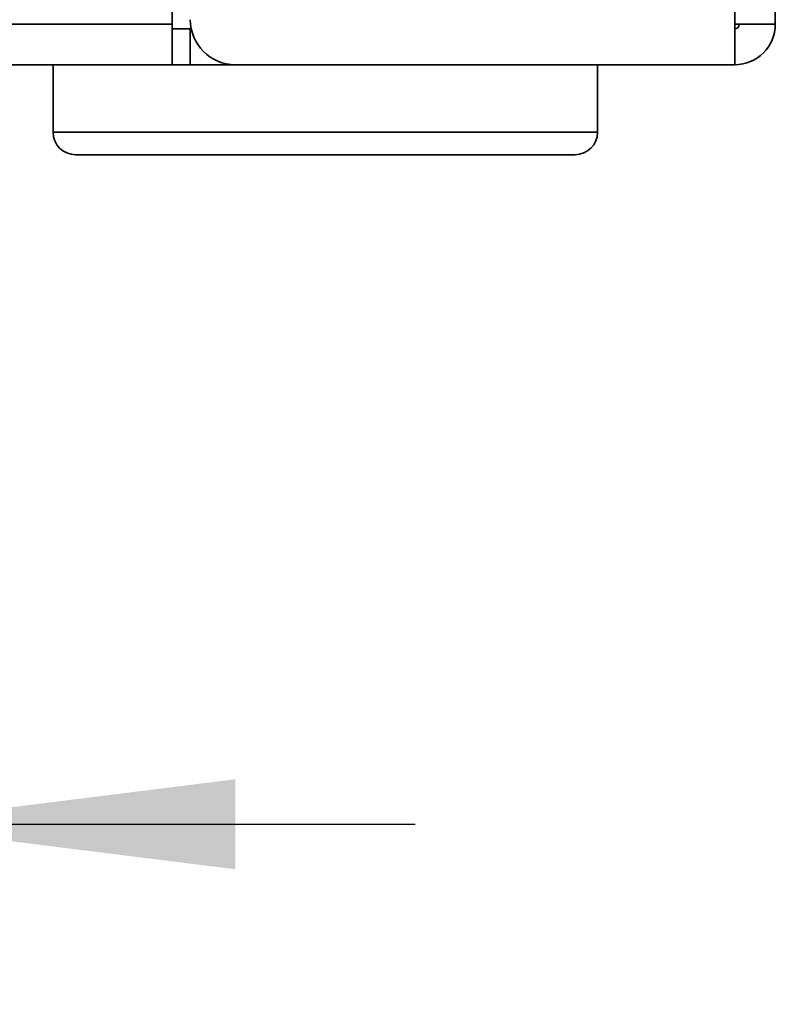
# Model space of a CAD drawing. Header units: millimetres. Extents: x 0 to 420, y 0 to 297.
# Tile 114 of 119: x 332 to 340, y 226 to 237. Entities that reach past the tile are written whole.
import ezdxf

# ---------------------------------------------------------------- set-up
doc = ezdxf.new("R2010")
doc.units = ezdxf.units.MM
doc.layers.add('标注层', color=150, linetype='Continuous')
doc.styles.add('SLDTEXTSTYLE2', font='TXT', dxfattribs={"width": 0.7})
doc.dimstyles.new('SLDDIMSTYLE0', dxfattribs={"dimtxt": 5.457031, "dimasz": 4, "dimexe": 0, "dimexo": 0.0625, "dimgap": 1.364258, "dimtad": 2, "dimlfac": 2, "dimrnd": 1e-09, "dimzin": 12, "dimdsep": 46, "dimtxsty": 'SLDTEXTSTYLE2', "dimsah": 1, "dimcen": 0.09, "dimadec": 0, "dimazin": 3, "dimtfac": 1, "dimtdec": 3, "dimtmove": 0, "dimatfit": 0, "dimfxl": 1, "dimfrac": 2, "dimtolj": 1, "dimtzin": 12, "dimarcsym": 0})

# ---------------------------------------------------------------- blocks, each defined once
blk = doc.blocks.new('_D_10')
at = {"layer": '标注层'}
for p, q in [((324.131, 253.865), (324.131, 226.428)), ((330.131, 253.865), (330.131, 226.428)), ((324.131, 228.428), (318.131, 228.428)), ((324.131, 228.428), (330.131, 228.428)), ((330.131, 228.428), (336.131, 228.428))]:
    blk.add_line(p, q, dxfattribs=at)
for points in [[(324.131, 228.428), (320.131, 228.928), (320.131, 227.928)], [(330.131, 228.428), (334.131, 227.928), (334.131, 228.928)]]:
    blk.add_solid(points, dxfattribs=at)
at = {"layer": '标注层', "insert": (323.956, 234.568), "char_height": 4.7625, "attachment_point": 1, "style": 'SLDTEXTSTYLE2'}
blk.add_mtext('12', dxfattribs=at)

msp = doc.modelspace()

# ---------------------------------------------------------------- linework, layer by layer
at = {"color": 7, "linetype": 'Continuous', "lineweight": 35}
for p, q in [((339.6812, 247.565), (339.6812, 237.315)), ((340.1312, 246.0175), (340.1312, 237.315)), ((333.4312, 237.465), (333.4312, 237.315)), ((251.1812, 237.315), (333.4312, 237.315)), ((333.4312, 236.865), (333.4312, 237.315)), ((333.4312, 237.265), (333.6312, 237.265)), ((333.6312, 236.865), (333.6312, 237.265)), ((333.6312, 237.265), (333.6413, 237.265)), ((339.6812, 237.315), (339.6812, 236.865)), ((340.1312, 237.315), (339.6812, 237.315)), ((251.1812, 236.865), (333.4312, 236.865)), ((332.1062, 236.865), (332.1062, 236.115)), ((333.4312, 236.865), (333.6312, 236.865)), ((333.6312, 236.865), (334.1312, 236.865)), ((334.1312, 236.865), (339.6812, 236.865)), ((338.1562, 236.115), (338.1562, 236.865)), ((335.489, 235.865), (332.3562, 235.865)), ((337.9062, 235.865), (335.489, 235.865))]:
    msp.add_line(p, q, dxfattribs=at)
at = {"color": 8, "linetype": 'Continuous', "lineweight": 35}
for p, q in [((332.1062, 236.115), (335.5212, 236.115)), ((335.5212, 236.115), (338.1562, 236.115))]:
    msp.add_line(p, q, dxfattribs=at)
at = {"color": 7, "linetype": 'Continuous', "lineweight": 35}
for centre, radius, start, end in [((334.1312, 237.365), 0.5, 180, 270), ((339.6812, 237.315), 0.45, 270, 0), ((339.6812, 237.315), 0.05, 270, 0), ((332.3562, 236.115), 0.25, 180, 270), ((337.9062, 236.115), 0.25, 270, 0)]:
    msp.add_arc(centre, radius, start, end, dxfattribs=at)

# ---------------------------------------------------------------- dimensions: what is measured, and where the dimension line sits
at = {"layer": '标注层'}
dim = msp.add_linear_dim(base=(330.1312, 228.4283), p1=(324.1312, 253.865), p2=(330.1312, 253.865), angle=0, dimstyle='SLDDIMSTYLE0', dxfattribs=at)
dim.commit()
dim.dimension.update_dxf_attribs({"geometry": '_D_10', "text_midpoint": (327.1312, 228.4283), "dimtype": 160})

doc.saveas('drawing.dxf')
